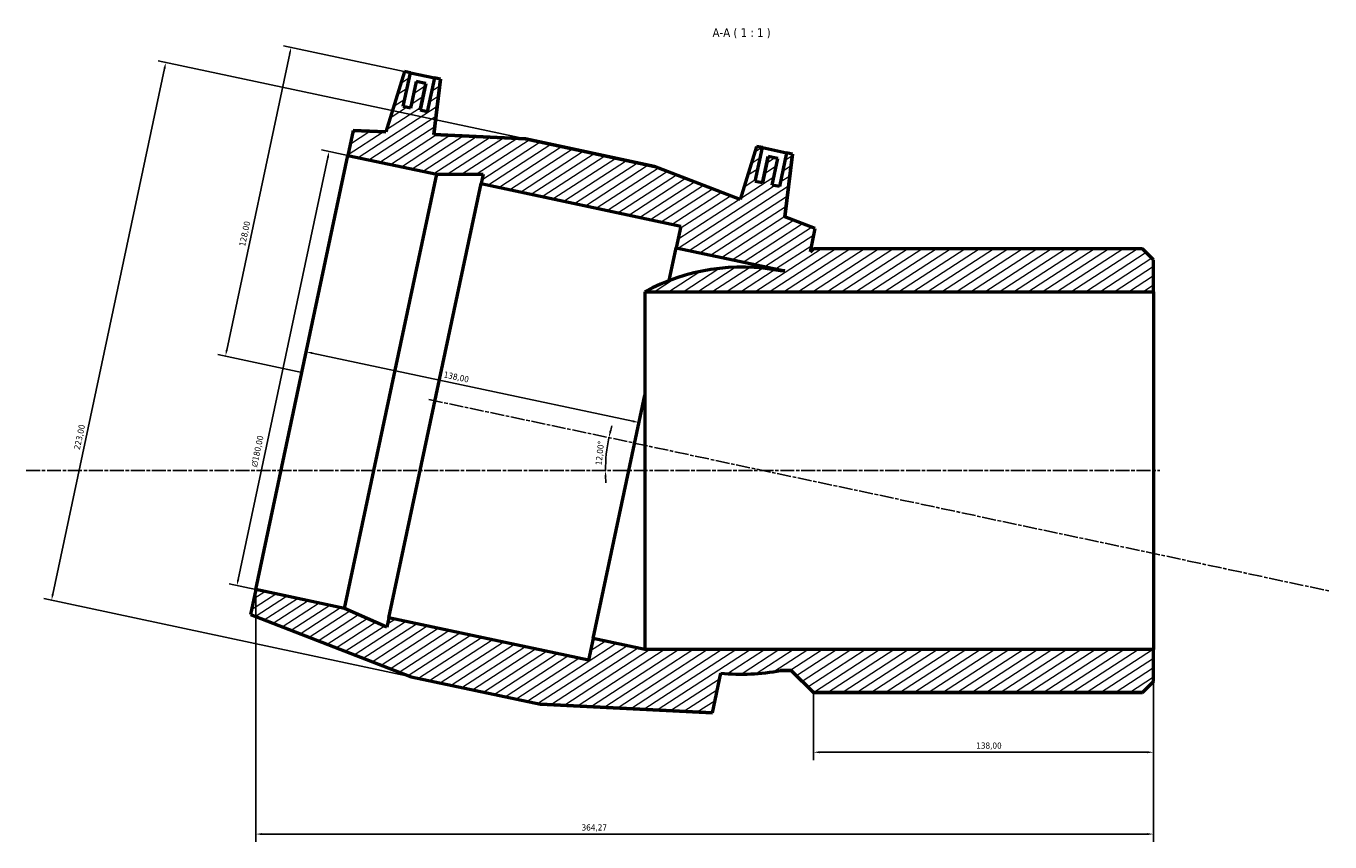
# Model space of a CAD drawing. Header units: millimetres. Extents: x -106 to 1319, y -162 to 1379.
# Tile 6 of 7: x 239 to 768, y 1048 to 1379. Entities that reach past the tile are written whole.
import ezdxf

# ---------------------------------------------------------------- set-up
doc = ezdxf.new("R2010")
doc.units = ezdxf.units.MM
doc.linetypes.add('CHAIN', pattern=[0.3543, 0.2362, -0.0295, 0.0591, -0.0295])
for name, color, linetype, lineweight in [('Centerline (ISO)', 7, 'Continuous', 25), ('Dimension (ISO)', 7, 'Continuous', 25), ('Hatch (ISO)', 7, 'Continuous', 18), ('Symbol (ISO)', 7, 'Continuous', 25), ('Visible (ISO)', 7, 'Continuous', 50)]:
    doc.layers.add(name, color=color, linetype=linetype, lineweight=lineweight)
doc.styles.add('Label Text (ISO)', font='tahoma.ttf')
doc.styles.add('Note Text (ISO)', font='tahoma.ttf')
doc.dimstyles.new('Default (ISO)', dxfattribs={"dimtxt": 2.5, "dimasz": 2.5, "dimexe": 3.175, "dimexo": 0, "dimgap": 0.762, "dimtad": 1, "dimrnd": 1e-08, "dimzin": 0, "dimtxsty": 'Note Text (ISO)', "dimcen": 0.09, "dimdle": 10, "dimclrd": 256, "dimclre": 256, "dimclrt": 232, "dimazin": 0, "dimtfac": 1.40208, "dimtmove": 0, "dimatfit": 3, "dimfxl": 1, "dimtolj": 1, "dimtzin": 0, "dimlwd": -1, "dimlwe": -1, "dimarcsym": 0})

# ---------------------------------------------------------------- blocks, each defined once
blk = doc.blocks.new('*D7')
at = {"layer": 'Defpoints', "color": 0, "transparency": 16777216}
for p in [(395.14, 1359.89), (320.11, 1244.98), (351.11, 1238.39)]:
    blk.add_point(p, dxfattribs=at)
at = {"layer": 'Dimension (ISO)', "transparency": 16777216}
for p, q in [((395.14, 1359.89), (343.62, 1370.84)), ((346.21, 1367.73), (320.63, 1247.42)), ((351.11, 1238.39), (317.01, 1245.64))]:
    blk.add_line(p, q, dxfattribs=at)
for points in [[(345.8, 1367.82), (346.61, 1367.65), (346.73, 1370.18)], [(320.23, 1247.51), (321.04, 1247.33), (320.11, 1244.98)]]:
    blk.add_solid(points, dxfattribs=at)
at = {"layer": 'Dimension (ISO)', "color": 232, "true_color": 0xca0064, "transparency": 16777216, "insert": (325.62, 1289.86), "char_height": 2.5, "attachment_point": 1, "rotation": 78, "style": 'Note Text (ISO)'}
blk.add_mtext('\\A1;128,00', dxfattribs=at)
blk = doc.blocks.new('*D8')
at = {"layer": 'Defpoints', "color": 0, "transparency": 16777216}
for p in [(369.82, 1326.42), (324.77, 1151.98), (332.39, 1150.35)]:
    blk.add_point(p, dxfattribs=at)
at = {"layer": 'Dimension (ISO)', "transparency": 16777216}
for p, q in [((369.82, 1326.42), (359.09, 1328.7)), ((361.68, 1325.6), (325.29, 1154.42)), ((332.39, 1150.35), (321.67, 1152.64))]:
    blk.add_line(p, q, dxfattribs=at)
for points in [[(361.27, 1325.68), (362.08, 1325.51), (362.2, 1328.04)], [(324.88, 1154.51), (325.7, 1154.33), (324.77, 1151.98)]]:
    blk.add_solid(points, dxfattribs=at)
at = {"layer": 'Dimension (ISO)', "color": 232, "true_color": 0xca0064, "transparency": 16777216, "insert": (330.44, 1200.38), "char_height": 2.5, "attachment_point": 1, "rotation": 78, "style": 'Note Text (ISO)'}
blk.add_mtext('\\A1;\\fAIGDT|b0|i0;\\H2.5000;\\ln\\fTahoma|b0|i0;\\H2.5000;180,00', dxfattribs=at)
blk = doc.blocks.new('*D9')
at = {"layer": 'Defpoints', "color": 0, "transparency": 16777216}
for p in [(351.11, 1238.39), (487.87, 1218.05), (486.09, 1209.7)]:
    blk.add_point(p, dxfattribs=at)
at = {"layer": 'Dimension (ISO)', "transparency": 16777216}
blk.add_line((355.33, 1246.22), (485.42, 1218.57), dxfattribs=at)
for points in [[(355.41, 1246.63), (355.24, 1245.82), (352.88, 1246.74)], [(485.51, 1218.98), (485.34, 1218.16), (487.87, 1218.05)]]:
    blk.add_solid(points, dxfattribs=at)
at = {"layer": 'Dimension (ISO)', "color": 232, "true_color": 0xca0064, "transparency": 16777216, "insert": (409.01, 1238.84), "char_height": 2.5, "attachment_point": 1, "rotation": 348, "style": 'Note Text (ISO)'}
blk.add_mtext('\\A1;138,00', dxfattribs=at)
blk = doc.blocks.new('*D10')
at = {"layer": 'Defpoints', "color": 0, "transparency": 16777216}
for p in [(696.66, 1126.01), (558.66, 1108.55), (558.66, 1084.36)]:
    blk.add_point(p, dxfattribs=at)
at = {"layer": 'Dimension (ISO)', "transparency": 16777216}
for p, q in [((696.66, 1126.01), (696.66, 1081.18)), ((558.66, 1108.55), (558.66, 1081.18)), ((694.16, 1084.36), (561.16, 1084.36))]:
    blk.add_line(p, q, dxfattribs=at)
for points in [[(561.16, 1084.77), (561.16, 1083.94), (558.66, 1084.36)], [(694.16, 1084.77), (694.16, 1083.94), (696.66, 1084.36)]]:
    blk.add_solid(points, dxfattribs=at)
at = {"layer": 'Dimension (ISO)', "color": 232, "true_color": 0xca0064, "transparency": 16777216, "insert": (624.71, 1088.3), "char_height": 2.5, "attachment_point": 1, "style": 'Note Text (ISO)'}
blk.add_mtext('\\A1;138,00', dxfattribs=at)
blk = doc.blocks.new('*D11')
at = {"layer": 'Defpoints', "color": 0, "transparency": 16777216}
for p in [(332.39, 1150.35), (696.66, 1126.01), (332.39, 1051.17)]:
    blk.add_point(p, dxfattribs=at)
at = {"layer": 'Dimension (ISO)', "transparency": 16777216}
for p, q in [((332.39, 1150.35), (332.39, 1048)), ((696.66, 1126.01), (696.66, 1048)), ((694.16, 1051.17), (334.89, 1051.17))]:
    blk.add_line(p, q, dxfattribs=at)
for points in [[(334.89, 1051.59), (334.89, 1050.75), (332.39, 1051.17)], [(694.16, 1051.59), (694.16, 1050.75), (696.66, 1051.17)]]:
    blk.add_solid(points, dxfattribs=at)
at = {"layer": 'Dimension (ISO)', "color": 232, "true_color": 0xca0064, "transparency": 16777216, "insert": (464.58, 1055.11), "char_height": 2.5, "attachment_point": 1, "style": 'Note Text (ISO)'}
blk.add_mtext('\\A1;364,27', dxfattribs=at)
blk = doc.blocks.new('*D12')
at = {"layer": 'Defpoints', "color": 0, "transparency": 16777216}
for p in [(441.78, 1333.11), (249.55, 1145.98), (395.42, 1114.98)]:
    blk.add_point(p, dxfattribs=at)
at = {"layer": 'Dimension (ISO)', "transparency": 16777216}
for p, q in [((441.78, 1333.11), (292.81, 1364.77)), ((295.4, 1361.67), (250.07, 1148.43)), ((395.42, 1114.98), (246.45, 1146.64))]:
    blk.add_line(p, q, dxfattribs=at)
for points in [[(294.99, 1361.75), (295.8, 1361.58), (295.92, 1364.11)], [(249.66, 1148.52), (250.48, 1148.34), (249.55, 1145.98)]]:
    blk.add_solid(points, dxfattribs=at)
at = {"layer": 'Dimension (ISO)', "color": 232, "true_color": 0xca0064, "transparency": 16777216, "insert": (258.58, 1207.4), "char_height": 2.5, "attachment_point": 1, "rotation": 78, "style": 'Note Text (ISO)'}
blk.add_mtext('\\A1;223,00', dxfattribs=at)
blk = doc.blocks.new('*D13')
at = {"layer": 'Defpoints', "color": 0, "transparency": 16777216}
for p in [(402.66, 1227.43), (474.91, 1207.49), (239.23, 1198.55), (538.54, 1198.55)]:
    blk.add_point(p, dxfattribs=at)
at = {"layer": 'Dimension (ISO)', "transparency": 16777216}
for start, end in [(163.5419, 165.7709), (168, 180), (182.2291, 184.4581)]:
    blk.add_arc((538.54, 1198.55), 64.26, start, end, dxfattribs=at)
for points in [[(476.66, 1214.25), (475.85, 1214.44), (475.68, 1211.91)], [(473.91, 1196.04), (474.75, 1196.06), (474.28, 1198.55)]]:
    blk.add_solid(points, dxfattribs=at)
at = {"layer": 'Dimension (ISO)', "color": 232, "true_color": 0xca0064, "transparency": 16777216, "insert": (470.22, 1200.89), "char_height": 2.5, "attachment_point": 1, "rotation": 84, "style": 'Note Text (ISO)'}
blk.add_mtext('\\A1;12,00°', dxfattribs=at)

msp = doc.modelspace()

# ---------------------------------------------------------------- hatches: boundary and pattern name
at = {"layer": 'Hatch (ISO)'}
h = msp.add_hatch(dxfattribs=at)
h.set_pattern_fill('ANSI31', color=256, scale=25.4, angle=-12, style=0)
h.set_pattern_definition([(33, (0, 0), (-1.729229, 2.662779), [])])
edge = h.paths.add_edge_path()
edge.add_line((395.417, 1114.979), (447.87, 1103.83))
edge.add_line((447.87, 1103.83), (517.681, 1100.39))
edge.add_line((517.681, 1100.39), (521.099, 1116.471))
edge.add_ellipse((529.548, 1198.547), major_axis=(-8.45, -82.076), ratio=1, start_angle=0, end_angle=16.85618)
edge.add_line((545.261, 1117.547), (549.663, 1117.547))
edge.add_line((549.663, 1117.547), (558.663, 1108.547))
edge.add_line((558.663, 1108.547), (692.203, 1108.547))
edge.add_line((692.203, 1108.547), (696.663, 1113.007))
edge.add_line((696.663, 1113.007), (696.663, 1126.007))
edge.add_line((696.663, 1126.007), (490.232, 1126.007))
edge.add_line((490.232, 1126.007), (469.25, 1130.466))
edge.add_line((469.25, 1130.466), (467.379, 1121.663))
edge.add_line((467.379, 1121.663), (386.389, 1138.878))
edge.add_line((386.389, 1138.878), (385.576, 1135.053))
edge.add_line((385.576, 1135.053), (368.391, 1142.704))
edge.add_line((368.391, 1142.704), (332.395, 1150.355))
edge.add_line((332.395, 1150.355), (330.243, 1140.231))
edge.add_line((330.243, 1140.231), (395.417, 1114.979))
edge = h.paths.add_edge_path()
edge.add_line((494.234, 1321.956), (441.781, 1333.106))
edge.add_line((441.781, 1333.106), (404.625, 1334.936))
edge.add_line((404.625, 1334.936), (407.37, 1357.289))
edge.add_line((407.37, 1357.289), (404.924, 1357.809))
edge.add_line((404.924, 1357.809), (402.014, 1344.114))
edge.add_line((402.014, 1344.114), (399.079, 1344.738))
edge.add_line((399.079, 1344.738), (401.366, 1355.498))
edge.add_line((401.366, 1355.498), (397.454, 1356.329))
edge.add_line((397.454, 1356.329), (395.167, 1345.57))
edge.add_line((395.167, 1345.57), (392.232, 1346.194))
edge.add_line((392.232, 1346.194), (395.143, 1359.888))
edge.add_line((395.143, 1359.888), (392.698, 1360.407))
edge.add_line((392.698, 1360.407), (385.203, 1335.893))
edge.add_line((385.203, 1335.893), (371.971, 1336.545))
edge.add_line((371.971, 1336.545), (369.819, 1326.421))
edge.add_line((369.819, 1326.421), (405.815, 1318.77))
edge.add_line((405.815, 1318.77), (424.626, 1318.77))
edge.add_line((424.626, 1318.77), (423.813, 1314.945))
edge.add_line((423.813, 1314.945), (504.803, 1297.73))
edge.add_line((504.803, 1297.73), (502.932, 1288.926))
edge.add_line((502.932, 1288.926), (547.058, 1279.547))
edge.add_line((547.058, 1279.547), (545.261, 1279.547))
edge.add_ellipse((529.548, 1198.547), major_axis=(15.713, 81), ratio=1, start_angle=0, end_angle=39.43584)
edge.add_line((490.232, 1271.087), (696.663, 1271.087))
edge.add_line((696.663, 1271.087), (696.663, 1284.087))
edge.add_line((696.663, 1284.087), (692.203, 1288.547))
edge.add_line((692.203, 1288.547), (558.663, 1288.547))
edge.add_line((558.663, 1288.547), (557.408, 1287.292))
edge.add_line((557.408, 1287.292), (559.408, 1296.704))
edge.add_line((559.408, 1296.704), (547.055, 1301.491))
edge.add_line((547.055, 1301.491), (550.179, 1326.934))
edge.add_line((550.179, 1326.934), (547.734, 1327.453))
edge.add_line((547.734, 1327.453), (544.823, 1313.759))
edge.add_line((544.823, 1313.759), (541.889, 1314.383))
edge.add_line((541.889, 1314.383), (544.176, 1325.143))
edge.add_line((544.176, 1325.143), (540.263, 1325.974))
edge.add_line((540.263, 1325.974), (537.976, 1315.215))
edge.add_line((537.976, 1315.215), (535.042, 1315.838))
edge.add_line((535.042, 1315.838), (537.953, 1329.532))
edge.add_line((537.953, 1329.532), (535.507, 1330.052))
edge.add_line((535.507, 1330.052), (528.923, 1308.516))
edge.add_line((528.923, 1308.516), (494.234, 1321.956))

# ---------------------------------------------------------------- linework, layer by layer
at = {"layer": 'Centerline (ISO)', "linetype": 'CHAIN', "ltscale": 23.990969}
for p, q in [((402.655, 1227.431), (768.193, 1149.734)), ((239.227, 1198.547), (699.163, 1198.547))]:
    msp.add_line(p, q, dxfattribs=at)
at = {"layer": 'Visible (ISO)'}
for p, q in [((392.698, 1360.407), (385.203, 1335.893)), ((392.698, 1360.407), (385.203, 1335.893)), ((392.232, 1346.194), (395.143, 1359.888)), ((395.143, 1359.888), (392.698, 1360.407)), ((392.698, 1360.407), (392.698, 1360.407)), ((395.143, 1359.888), (404.924, 1357.809)), ((397.454, 1356.329), (395.167, 1345.57)), ((397.454, 1356.329), (395.167, 1345.57)), ((401.366, 1355.498), (397.454, 1356.329)), ((397.454, 1356.329), (397.454, 1356.329)), ((399.079, 1344.738), (401.366, 1355.498)), ((401.366, 1355.498), (399.079, 1344.738)), ((401.366, 1355.498), (401.366, 1355.498)), ((404.924, 1357.809), (402.014, 1344.114)), ((404.625, 1334.936), (407.37, 1357.289)), ((407.37, 1357.289), (404.625, 1334.936)), ((407.37, 1357.289), (404.924, 1357.809)), ((407.37, 1357.289), (407.37, 1357.289)), ((395.167, 1345.57), (392.232, 1346.194)), ((402.014, 1344.114), (399.079, 1344.738)), ((371.971, 1336.545), (369.819, 1326.421)), ((385.203, 1335.893), (371.971, 1336.545)), ((371.971, 1336.545), (385.203, 1335.893)), ((441.781, 1333.106), (404.625, 1334.936)), ((404.625, 1334.936), (441.781, 1333.106)), ((494.234, 1321.956), (441.781, 1333.106)), ((441.781, 1333.106), (494.234, 1321.956)), ((535.507, 1330.052), (528.923, 1308.516)), ((535.507, 1330.052), (528.923, 1308.516)), ((535.042, 1315.838), (537.953, 1329.532)), ((537.953, 1329.532), (535.507, 1330.052)), ((535.507, 1330.052), (535.507, 1330.052)), ((537.953, 1329.532), (547.734, 1327.453)), ((332.395, 1150.355), (369.819, 1326.421)), ((369.819, 1326.421), (405.815, 1318.77)), ((540.263, 1325.974), (537.976, 1315.215)), ((537.976, 1315.215), (540.263, 1325.974)), ((544.176, 1325.143), (540.263, 1325.974)), ((540.263, 1325.974), (540.263, 1325.974)), ((541.889, 1314.383), (544.176, 1325.143)), ((541.889, 1314.383), (544.176, 1325.143)), ((544.176, 1325.143), (544.176, 1325.143)), ((547.734, 1327.453), (544.823, 1313.759)), ((547.055, 1301.491), (550.179, 1326.934)), ((550.179, 1326.934), (547.055, 1301.491)), ((550.179, 1326.934), (547.734, 1327.453)), ((550.179, 1326.934), (550.179, 1326.934)), ((368.391, 1142.704), (405.815, 1318.77)), ((405.815, 1318.77), (424.626, 1318.77)), ((424.626, 1318.77), (423.813, 1314.945)), ((528.923, 1308.516), (494.234, 1321.956)), ((528.923, 1308.516), (494.234, 1321.956)), ((386.389, 1138.878), (423.813, 1314.945)), ((423.813, 1314.945), (504.803, 1297.73)), ((537.976, 1315.215), (535.042, 1315.838)), ((544.823, 1313.759), (541.889, 1314.383)), ((559.408, 1296.704), (547.055, 1301.491)), ((559.408, 1296.704), (547.055, 1301.491)), ((504.803, 1297.73), (502.932, 1288.926)), ((557.408, 1287.292), (559.408, 1296.704)), ((500.105, 1275.625), (502.932, 1288.926)), ((502.932, 1288.926), (547.058, 1279.547)), ((558.663, 1288.547), (557.408, 1287.292)), ((557.408, 1287.292), (558.663, 1288.547)), ((692.203, 1288.547), (558.663, 1288.547)), ((692.203, 1288.547), (558.663, 1288.547)), ((696.663, 1284.087), (692.203, 1288.547)), ((696.663, 1284.087), (692.203, 1288.547)), ((696.663, 1271.087), (696.663, 1284.087)), ((547.058, 1279.547), (545.261, 1279.547)), ((547.058, 1279.547), (545.261, 1279.547)), ((490.232, 1271.087), (696.663, 1271.087)), ((490.232, 1271.087), (490.232, 1271.087)), ((490.232, 1271.087), (490.232, 1126.007)), ((696.663, 1271.087), (696.663, 1126.007)), ((469.25, 1130.466), (490.232, 1229.175)), ((332.395, 1150.355), (330.243, 1140.231)), ((368.391, 1142.704), (332.395, 1150.355)), ((385.576, 1135.053), (368.391, 1142.704)), ((330.243, 1140.231), (395.417, 1114.979)), ((330.243, 1140.231), (395.417, 1114.979)), ((386.389, 1138.878), (385.576, 1135.053)), ((467.379, 1121.663), (386.389, 1138.878)), ((469.25, 1130.466), (467.379, 1121.663)), ((490.232, 1126.007), (469.25, 1130.466)), ((696.663, 1126.007), (490.232, 1126.007)), ((696.663, 1113.007), (696.663, 1126.007)), ((517.681, 1100.39), (521.099, 1116.471)), ((545.261, 1117.547), (549.663, 1117.547)), ((549.663, 1117.547), (545.261, 1117.547)), ((549.663, 1117.547), (558.663, 1108.547)), ((549.663, 1117.547), (558.663, 1108.547)), ((395.417, 1114.979), (447.87, 1103.83)), ((395.417, 1114.979), (447.87, 1103.83)), ((692.203, 1108.547), (696.663, 1113.007)), ((696.663, 1113.007), (692.203, 1108.547)), ((558.663, 1108.547), (692.203, 1108.547)), ((692.203, 1108.547), (558.663, 1108.547)), ((447.87, 1103.83), (517.681, 1100.39)), ((517.681, 1100.39), (447.87, 1103.83))]:
    msp.add_line(p, q, dxfattribs=at)
for start, end in [(79.02164, 118.45748), (264.12218, 280.97836)]:
    msp.add_arc((529.548, 1198.547), 82.51, start, end, dxfattribs=at)
for points in [[(385.203, 1335.893), (385.203, 1335.893), (385.203, 1335.893), (385.203, 1335.893)], [(404.625, 1334.936), (404.625, 1334.936), (404.625, 1334.936), (404.625, 1334.936)], [(528.923, 1308.516), (528.923, 1308.516), (528.923, 1308.516), (528.923, 1308.516)], [(547.055, 1301.491), (547.055, 1301.491), (547.055, 1301.491), (547.055, 1301.491)]]:
    msp.add_open_spline(points, degree=3, dxfattribs=at)

# ---------------------------------------------------------------- texts
at = {"layer": 'Symbol (ISO)', "insert": (517.735, 1373.836), "char_height": 3.5, "attachment_point": 7, "style": 'Label Text (ISO)'}
msp.add_mtext('A-A ( 1 : 1 )', dxfattribs=at)

# ---------------------------------------------------------------- dimensions: what is measured, and where the dimension line sits
at = {"layer": 'Dimension (ISO)'}
for base, p1, p2, angle, override, picture, middle in [((320.113, 1244.976), (395.143, 1359.888), (351.107, 1238.388), 78, {"dimdec": 2, "dimtp": 0, "dimtm": 0, "dimtdec": 2, "dimtofl": 0, "dimatfit": 1}, '*D7', (330.509, 1293.883)), ((249.551, 1145.984), (441.781, 1333.106), (395.417, 1114.979), 258, {"dimdec": 2, "dimtp": 0, "dimtm": 0, "dimtdec": 2, "dimtofl": 0, "dimatfit": 1}, '*D12', (263.481, 1211.52)), ((487.867, 1218.051), (351.107, 1238.388), (486.091, 1209.696), 168, {"dimdec": 2, "dimse1": 1, "dimse2": 1, "dimtp": 0, "dimtm": 0, "dimtdec": 2, "dimtofl": 0, "dimatfit": 1}, '*D9', (413.039, 1233.956)), ((332.395, 1051.171), (696.663, 1126.007), (332.395, 1150.355), 180, {"dimdec": 2, "dimtp": 0, "dimtm": 0, "dimtdec": 2, "dimtofl": 0, "dimatfit": 1}, '*D11', (469.649, 1051.171)), ((558.663, 1084.358), (696.663, 1126.007), (558.663, 1108.547), 180, {"dimdec": 2, "dimtp": 0, "dimtm": 0, "dimtdec": 2, "dimtofl": 0, "dimatfit": 1}, '*D10', (629.663, 1084.358))]:
    dim = msp.add_linear_dim(base=base, p1=p1, p2=p2, angle=angle, dimstyle='Default (ISO)', override=override, dxfattribs=at)
    dim.commit()
    dim.dimension.update_dxf_attribs({"geometry": picture, "text_midpoint": middle, "dimtype": 160})
dim = msp.add_linear_dim(base=(324.772, 1151.975), p1=(369.819, 1326.421), p2=(332.395, 1150.355), angle=78, text='\\fAIGDT|b0|i0;\\H2.5000;\\ln\\fTahoma|b0|i0;\\H2.5000;<>', dimstyle='Default (ISO)', override={"dimdec": 2, "dimtp": 0, "dimtm": 0, "dimtdec": 2, "dimtofl": 0, "dimatfit": 1}, dxfattribs=at)
dim.commit()
dim.dimension.update_dxf_attribs({"geometry": '*D8', "text_midpoint": (336.21, 1205.79), "dimtype": 160})
dim = msp.add_angular_dim_3p(base=(474.906, 1207.491), center=(538.545, 1198.547), p1=(402.655, 1227.431), p2=(239.227, 1198.547), dimstyle='Default (ISO)', override={"dimse1": 1, "dimse2": 1, "dimadec": 2, "dimtp": 0, "dimtm": 0, "dimtdec": 2}, dxfattribs=at)
dim.commit()
dim.dimension.update_dxf_attribs({"geometry": '*D13', "text_midpoint": (474.633, 1205.264), "dimtype": 165})

doc.saveas('drawing.dxf')
